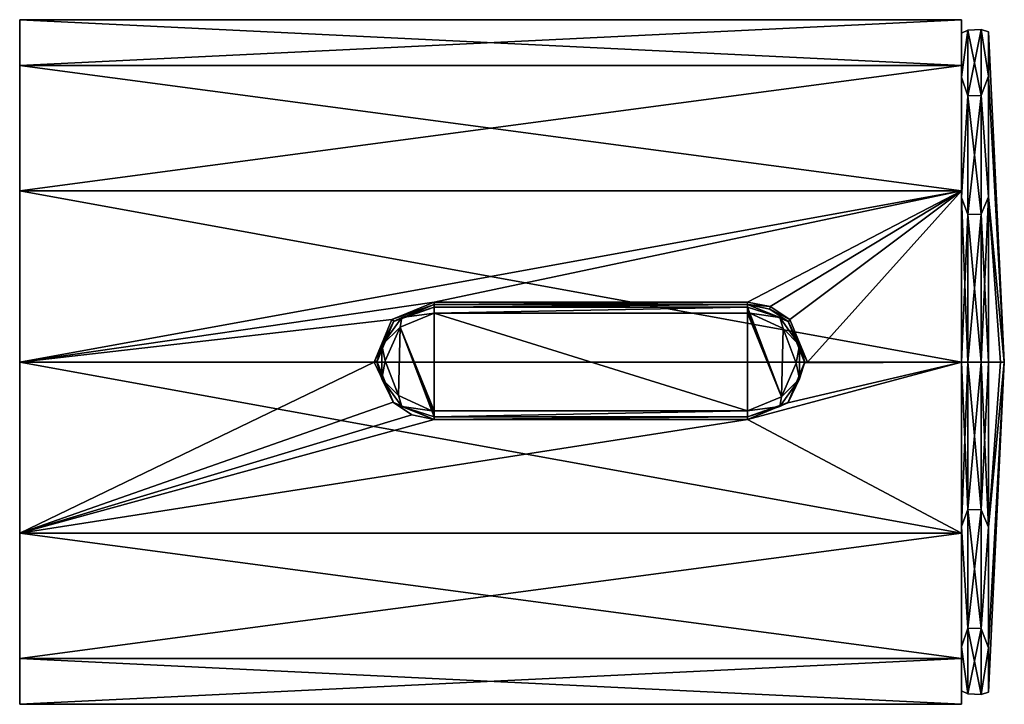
# Model space of a CAD drawing. Header units: metres. Extents: x -149 to 149, y -94 to 58.
# Tile 5 of 5: x 91 to 149, y -20 to 20. Entities that reach past the tile are written whole.
import ezdxf

# ---------------------------------------------------------------- set-up
doc = ezdxf.new("R2010")
doc.units = ezdxf.units.M
doc.layers.add('solid_26009413', color=7, linetype='CONTINUOUS')

msp = doc.modelspace()

# ---------------------------------------------------------------- linework, layer by layer
at = {"layer": 'solid_26009413'}
for points in [[(91.400002, 17.320784, 9.999371), (91.400002, 20, 0.000063), (91.400002, 17.320818, -9.999312)], [(146.399994, 20, -0.000063), (91.400002, 17.320818, -9.999312), (91.400002, 20, 0.000063)], [(146.399994, 20, -0.000063), (146.399994, 17.320784, -9.999371), (91.400002, 17.320818, -9.999312)], [(146.399994, 17.320818, 9.999312), (91.400002, 20, 0.000063), (91.400002, 17.320784, 9.999371)], [(146.399994, 17.320818, 9.999312), (146.399994, 20, -0.000063), (91.400002, 20, 0.000063)], [(146.399994, 19.2075), (146.399994, 17.320784, -9.999371), (146.399994, 20, -0.000063)], [(146.399994, 19.2075), (146.399994, 20, -0.000063), (146.399994, 17.320818, 9.999312)], [(146.773987, 19.382036, -4.423823), (146.399994, 16.634327, -9.60335), (146.399994, 19.2075)], [(146.773987, 19.382036, -4.423823), (146.773987, 15.543187, -12.395278), (146.399994, 16.634327, -9.60335)], [(146.773987, 19.382036, 4.423823), (146.399994, 19.2075), (146.399994, 16.634327, 9.60335)], [(146.773987, 19.382036, 4.423823), (146.773987, 19.382036, -4.423823), (146.399994, 19.2075)], [(146.773987, 15.543187, 12.395278), (146.773987, 19.382036, 4.423823), (146.399994, 16.634327, 9.60335)], [(146.399994, 19.2075), (146.399994, 16.634327, -9.60335), (146.399994, 17.320784, -9.999371)], [(146.399994, 16.634327, 9.60335), (146.399994, 19.2075), (146.399994, 17.320818, 9.999312)], [(147.544418, 19.418201, -4.432077), (146.773987, 19.382036, -4.423823), (146.773987, 19.382036, 4.423823)], [(147.544418, 15.572187, -12.418406), (146.773987, 19.382036, -4.423823), (147.544418, 19.418201, -4.432077)], [(147.544418, 19.418201, 4.432077), (146.773987, 19.382036, 4.423823), (146.773987, 15.543187, 12.395278)], [(147.544418, 19.418201, -4.432077), (146.773987, 19.382036, 4.423823), (147.544418, 19.418201, 4.432077)], [(147.544418, 19.418201, 4.432077), (146.773987, 15.543187, 12.395278), (147.544418, 15.572187, 12.418406)], [(147.544418, 15.572187, -12.418406), (146.773987, 15.543187, -12.395278), (146.773987, 19.382036, -4.423823)], [(147.544418, 19.418201, -4.432077), (147.981415, 19.282835), (147.981415, 16.699425, -9.641418)], [(147.544418, 15.572187, -12.418406), (147.544418, 19.418201, -4.432077), (147.981415, 16.699425, -9.641418)], [(147.544418, 19.418201, 4.432077), (147.981415, 16.699425, 9.641418), (147.981415, 19.282835)], [(147.544418, 19.418201, -4.432077), (147.544418, 19.418201, 4.432077), (147.981415, 19.282835)], [(147.544418, 19.418201, 4.432077), (147.544418, 15.572187, 12.418406), (147.981415, 16.699425, 9.641418)], [(148.899994, 0), (147.981415, 16.699425, -9.641418), (147.981415, 19.282835)], [(148.899994, 0), (147.981415, 19.282835), (147.981415, 16.699425, 9.641418)], [(91.400002, 17.320784, 9.999371), (91.400002, 17.320818, -9.999312), (91.400002, 9.999835, -17.320517)], [(146.399994, 9.999894, -17.320482), (91.400002, 9.999835, -17.320517), (91.400002, 17.320818, -9.999312)], [(146.399994, 17.320784, -9.999371), (146.399994, 9.999894, -17.320482), (91.400002, 17.320818, -9.999312)], [(146.399994, 17.320818, 9.999312), (91.400002, 17.320784, 9.999371), (91.400002, 9.999894, 17.320482)], [(146.399994, 9.999835, 17.320517), (146.399994, 17.320818, 9.999312), (91.400002, 9.999894, 17.320482)], [(91.400002, 9.999894, 17.320482), (91.400002, 17.320784, 9.999371), (91.400002, 9.999835, -17.320517)], [(146.399994, 16.634327, 9.60335), (146.399994, 17.320818, 9.999312), (146.399994, 9.999835, 17.320517)], [(146.399994, 16.634327, -9.60335), (146.399994, 9.999894, -17.320482), (146.399994, 17.320784, -9.999371)], [(147.544418, 15.572187, -12.418406), (147.981415, 16.699425, -9.641418), (147.981415, 9.641418, -16.699425)], [(147.544418, 15.572187, 12.418406), (147.981415, 9.641418, 16.699425), (147.981415, 16.699425, 9.641418)], [(148.899994, 0), (147.981415, 9.641418, -16.699425), (147.981415, 16.699425, -9.641418)], [(148.899994, 0), (147.981415, 16.699425, 9.641418), (147.981415, 9.641418, 16.699425)], [(146.399994, 16.634327, -9.60335), (146.399994, 9.60335, -16.634327), (146.399994, 9.999894, -17.320482)], [(146.399994, 9.60335, 16.634327), (146.399994, 16.634327, 9.60335), (146.399994, 9.999835, 17.320517)], [(146.773987, 15.543187, -12.395278), (146.399994, 9.60335, -16.634327), (146.399994, 16.634327, -9.60335)], [(146.773987, 15.543187, 12.395278), (146.399994, 16.634327, 9.60335), (146.399994, 9.60335, 16.634327)], [(146.773987, 15.543187, -12.395278), (146.773987, 8.625818, -17.911695), (146.399994, 9.60335, -16.634327)], [(146.773987, 8.625818, 17.911695), (146.773987, 15.543187, 12.395278), (146.399994, 9.60335, 16.634327)], [(147.544418, 8.641912, -17.945116), (146.773987, 15.543187, -12.395278), (147.544418, 15.572187, -12.418406)], [(147.544418, 15.572187, 12.418406), (146.773987, 15.543187, 12.395278), (146.773987, 8.625818, 17.911695)], [(147.544418, 15.572187, 12.418406), (146.773987, 8.625818, 17.911695), (147.544418, 8.641912, 17.945116)], [(147.544418, 8.641912, -17.945116), (146.773987, 8.625818, -17.911695), (146.773987, 15.543187, -12.395278)], [(147.544418, 8.641912, -17.945116), (147.544418, 15.572187, -12.418406), (147.981415, 9.641418, -16.699425)], [(147.544418, 15.572187, 12.418406), (147.544418, 8.641912, 17.945116), (147.981415, 9.641418, 16.699425)], [(91.400002, 9.999894, 17.320482), (91.400002, 0, -20), (91.400002, 0, 20)], [(146.399994, 9.999835, 17.320517), (91.400002, 9.999894, 17.320482), (91.400002, 0, 20)], [(91.400002, 9.999894, 17.320482), (91.400002, 9.999835, -17.320517), (91.400002, 0, -20)], [(146.399994, 9.999894, -17.320482), (146.399994, 0, -20), (91.400002, 9.999835, -17.320517)], [(146.399994, 9.999835, 17.320517), (91.400002, 0, 20), (115.599998, 3.5, 19.691368)], [(146.399994, 0, -20), (91.400002, 0, -20), (91.400002, 9.999835, -17.320517)], [(146.399994, 9.999835, 17.320517), (115.599998, 3.5, 19.691368), (133.899994, 3.5, 19.691368)], [(146.399994, 9.999835, 17.320517), (133.899994, 3.5, 19.691368), (135.23056, 3.237037, 19.736301)], [(146.399994, 9.999835, 17.320517), (135.23056, 3.237037, 19.736301), (136.374329, 2.475213, 19.846243)], [(146.399994, 9.999835, 17.320517), (136.374329, 2.475213, 19.846243), (137.399994, 0, 20)], [(146.399994, 9.999835, 17.320517), (137.399994, 0, 20), (146.399994, 0, 20)], [(146.399994, 0, -19.2075), (146.399994, 0, -20), (146.399994, 9.999894, -17.320482)], [(146.399994, 9.60335, -16.634327), (146.399994, 0, -19.2075), (146.399994, 9.999894, -17.320482)], [(146.399994, 9.60335, 16.634327), (146.399994, 9.999835, 17.320517), (146.399994, 0, 20)], [(146.399994, 0, 19.2075), (146.399994, 9.60335, 16.634327), (146.399994, 0, 20)], [(146.773987, 0, -19.880482), (146.399994, 0, -19.2075), (146.399994, 9.60335, -16.634327)], [(146.773987, 8.625818, -17.911695), (146.773987, 0, -19.880482), (146.399994, 9.60335, -16.634327)], [(146.773987, 8.625818, 17.911695), (146.399994, 9.60335, 16.634327), (146.399994, 0, 19.2075)], [(147.981415, 9.641418, 16.699425), (147.544418, 0, 19.917576), (147.981415, 0, 19.282835)], [(147.544418, 8.641912, 17.945116), (147.544418, 0, 19.917576), (147.981415, 9.641418, 16.699425)], [(147.544418, 8.641912, -17.945116), (147.981415, 9.641418, -16.699425), (147.981415, 0, -19.282835)], [(148.899994, 0), (147.981415, 9.641418, 16.699425), (147.981415, 0, 19.282835)], [(148.670227, 0, -9.652351), (147.981415, 0, -19.282835), (147.981415, 9.641418, -16.699425)], [(148.670227, 0, -9.652351), (147.981415, 9.641418, -16.699425), (148.899994, 0)], [(146.773987, 8.625818, 17.911695), (146.399994, 0, 19.2075), (146.773987, 0, 19.880482)], [(147.544418, 8.641912, 17.945116), (146.773987, 0, 19.880482), (147.544418, 0, 19.917576)], [(147.544418, 8.641912, 17.945116), (146.773987, 8.625818, 17.911695), (146.773987, 0, 19.880482)], [(147.544418, 8.641912, -17.945116), (147.544418, 0, -19.917576), (146.773987, 8.625818, -17.911695)], [(146.773987, 8.625818, -17.911695), (147.544418, 0, -19.917576), (146.773987, 0, -19.880482)], [(147.544418, 8.641912, -17.945116), (147.981415, 0, -19.282835), (147.544418, 0, -19.917576)], [(115.599998, 3.5, 19.691368), (91.400002, 0, 20), (113.125671, 2.475213, 19.846243)], [(115.599998, 3.35, 19.717442), (115.599998, 3.5, 19.691368), (113.125671, 2.475213, 19.846243)], [(115.599998, 3.35, 19.717442), (133.899994, 3.5, 19.691368), (115.599998, 3.5, 19.691368)], [(133.899994, 3.35, 19.717442), (133.899994, 3.5, 19.691368), (115.599998, 3.35, 19.717442)], [(133.899994, 3.35, 19.717442), (135.23056, 3.237037, 19.736301), (133.899994, 3.5, 19.691368)], [(113.251114, 2.388616, 19.85685), (115.599998, 3.35, 19.717442), (113.125671, 2.475213, 19.846243)], [(113.231194, 2.368807, 23.75), (115.599998, 3.35, 23.75), (113.251114, 2.388616, 19.85685)], [(113.231194, 2.368807, 23.75), (115.599998, 3.203553, 24.103554), (115.599998, 3.35, 23.75)], [(113.231194, 2.368807, 23.75), (113.716995, 2.591729, 24.103554), (115.599998, 3.203553, 24.103554)], [(115.599998, 3.35, 23.75), (115.599998, 3.35, 19.717442), (113.251114, 2.388616, 19.85685)], [(113.716995, 2.591729, 24.103554), (115.599998, 2.85, 24.25), (115.599998, 3.203553, 24.103554)], [(133.899994, 3.35, 23.75), (133.899994, 3.35, 19.717442), (115.599998, 3.35, 19.717442)], [(115.599998, 3.35, 23.75), (133.899994, 3.35, 23.75), (115.599998, 3.35, 19.717442)], [(115.599998, 3.203553, 24.103554), (133.899994, 3.35, 23.75), (115.599998, 3.35, 23.75)], [(115.599998, 3.203553, 24.103554), (133.899994, 3.203553, 24.103554), (133.899994, 3.35, 23.75)], [(115.599998, 2.85, 24.25), (133.899994, 2.85, 24.25), (133.899994, 3.203553, 24.103554)], [(115.599998, 3.203553, 24.103554), (115.599998, 2.85, 24.25), (133.899994, 3.203553, 24.103554)], [(133.899994, 3.35, 19.717442), (135.199509, 3.087633, 19.760225), (135.23056, 3.237037, 19.736301)], [(136.268799, 2.368809, 23.75), (135.199509, 3.087633, 19.760225), (133.899994, 3.35, 19.717442)], [(136.268799, 2.368809, 23.75), (133.899994, 3.35, 19.717442), (133.899994, 3.35, 23.75)], [(135.783005, 2.591729, 24.103554), (136.268799, 2.368809, 23.75), (133.899994, 3.35, 23.75)], [(135.783005, 2.591729, 24.103554), (133.899994, 3.35, 23.75), (133.899994, 3.203553, 24.103554)], [(133.899994, 3.203553, 24.103554), (133.965408, 2.849249, 24.25), (134.030777, 2.846998, 24.25)], [(135.783005, 2.591729, 24.103554), (133.899994, 3.203553, 24.103554), (134.030777, 2.846998, 24.25)], [(133.899994, 3.203553, 24.103554), (133.899994, 2.85, 24.25), (133.965408, 2.849249, 24.25)], [(135.199509, 3.087633, 19.760225), (136.374329, 2.475213, 19.846243), (135.23056, 3.237037, 19.736301)], [(135.199509, 3.087633, 19.760225), (136.298935, 2.338399, 19.862827), (136.374329, 2.475213, 19.846243)], [(136.268799, 2.368809, 23.75), (136.298935, 2.338399, 19.862827), (135.199509, 3.087633, 19.760225)], [(113.125671, 2.475213, 19.846243), (91.400002, 0, 20), (112.099998, 0, 20)], [(113.251114, 2.388616, 19.85685), (113.125671, 2.475213, 19.846243), (112.099998, 0, 20)], [(112.250206, 0.044393, 19.99995), (113.251114, 2.388616, 19.85685), (112.099998, 0, 20)], [(113.231194, 2.368807, 23.75), (112.250206, 0.044393, 19.99995), (112.25, -0.000001, 23.75)], [(113.231194, 2.368807, 23.75), (112.25, -0.000001, 23.75), (112.553238, 0.989952, 24.103554)], [(113.231194, 2.368807, 23.75), (113.251114, 2.388616, 19.85685), (112.250206, 0.044393, 19.99995)], [(113.716995, 2.591729, 24.103554), (112.553238, 0.989952, 24.103554), (113.614525, 2.044598, 24.25)], [(113.231194, 2.368807, 23.75), (112.553238, 0.989952, 24.103554), (113.716995, 2.591729, 24.103554)], [(115.599998, 2.85, 24.25), (113.614525, 2.044598, 24.25), (115.599998, -2.85, 24.25)], [(113.716995, 2.591729, 24.103554), (113.614525, 2.044598, 24.25), (115.599998, 2.85, 24.25)], [(115.599998, 2.85, 24.25), (133.899994, -2.85, 24.25), (133.899994, 2.85, 24.25)], [(115.599998, 2.85, 24.25), (115.599998, -2.85, 24.25), (133.899994, -2.85, 24.25)], [(135.885483, -2.044598, 24.25), (133.965408, 2.849249, 24.25), (133.899994, 2.85, 24.25)], [(135.885483, -2.044598, 24.25), (133.899994, 2.85, 24.25), (133.899994, -2.85, 24.25)], [(135.885483, -2.044598, 24.25), (134.030777, 2.846998, 24.25), (133.965408, 2.849249, 24.25)], [(135.977203, 1.951337, 24.25), (135.783005, 2.591729, 24.103554), (134.030777, 2.846998, 24.25)], [(135.977203, 1.951337, 24.25), (134.030777, 2.846998, 24.25), (135.885483, -2.044598, 24.25)], [(136.946762, 0.989952, 24.103554), (136.268799, 2.368809, 23.75), (135.783005, 2.591729, 24.103554)], [(135.977203, 1.951337, 24.25), (136.946762, 0.989952, 24.103554), (135.783005, 2.591729, 24.103554)], [(136.268799, 2.368809, 23.75), (137.25, 0.000001, 23.75), (136.298935, 2.338399, 19.862827)], [(136.946762, 0.989952, 24.103554), (137.25, 0.000001, 23.75), (136.268799, 2.368809, 23.75)], [(136.298935, 2.338399, 19.862827), (137.399994, 0, 20), (136.374329, 2.475213, 19.846243)], [(136.298935, 2.338399, 19.862827), (137.249786, -0.044393, 19.99995), (137.399994, 0, 20)], [(137.25, 0.000001, 23.75), (137.249786, -0.044393, 19.99995), (136.298935, 2.338399, 19.862827)], [(112.553238, 0.989952, 24.103554), (112.750748, 0.065407, 24.25), (113.614525, 2.044598, 24.25)], [(113.614525, 2.044598, 24.25), (112.750748, 0.065407, 24.25), (113.522797, -1.951337, 24.25)], [(113.614525, 2.044598, 24.25), (113.522797, -1.951337, 24.25), (115.469231, -2.846998, 24.25)], [(113.614525, 2.044598, 24.25), (115.534599, -2.849249, 24.25), (115.599998, -2.85, 24.25)], [(113.614525, 2.044598, 24.25), (115.469231, -2.846998, 24.25), (115.534599, -2.849249, 24.25)], [(135.977203, 1.951337, 24.25), (135.885483, -2.044598, 24.25), (136.749252, -0.065407, 24.25)], [(135.977203, 1.951337, 24.25), (136.749252, -0.065407, 24.25), (136.946762, 0.989952, 24.103554)], [(112.25, -0.000001, 23.75), (112.553238, -0.989952, 24.103554), (112.553238, 0.989952, 24.103554)], [(112.553238, 0.989952, 24.103554), (112.553238, -0.989952, 24.103554), (112.750748, 0.065407, 24.25)], [(136.749252, -0.065407, 24.25), (136.946762, -0.989952, 24.103554), (136.946762, 0.989952, 24.103554)], [(136.946762, -0.989952, 24.103554), (137.25, 0.000001, 23.75), (136.946762, 0.989952, 24.103554)], [(91.400002, -9.999894, -17.320482), (91.400002, -9.999835, 17.320517), (91.400002, 0, 20)], [(112.099998, 0, 20), (91.400002, 0, 20), (91.400002, -9.999835, 17.320517)], [(91.400002, 0, -20), (91.400002, -9.999894, -17.320482), (91.400002, 0, 20)], [(113.201065, -2.338399, 19.862827), (112.099998, 0, 20), (91.400002, -9.999835, 17.320517)], [(113.201065, -2.338399, 19.862827), (112.250206, 0.044393, 19.99995), (112.099998, 0, 20)], [(112.25, -0.000001, 23.75), (112.250206, 0.044393, 19.99995), (113.201065, -2.338399, 19.862827)], [(112.553238, -0.989952, 24.103554), (113.522797, -1.951337, 24.25), (112.750748, 0.065407, 24.25)], [(133.899994, -3.35, 19.717442), (146.399994, -9.999894, 17.320482), (146.399994, 0, 20)], [(136.248886, -2.388616, 19.85685), (133.899994, -3.35, 19.717442), (146.399994, 0, 20)], [(137.249786, -0.044393, 19.99995), (136.248886, -2.388616, 19.85685), (146.399994, 0, 20)], [(137.25, 0.000001, 23.75), (136.268814, -2.368807, 23.75), (137.249786, -0.044393, 19.99995)], [(136.946762, -0.989952, 24.103554), (136.268814, -2.368807, 23.75), (137.25, 0.000001, 23.75)], [(137.249786, -0.044393, 19.99995), (146.399994, 0, 20), (137.399994, 0, 20)], [(146.399994, 0, 19.2075), (146.399994, 0, 20), (146.399994, -9.999894, 17.320482)], [(146.399994, -9.60335, -16.634327), (146.399994, 0, -20), (146.399994, 0, -19.2075)], [(146.773987, -8.625818, -17.911695), (146.399994, -9.60335, -16.634327), (146.399994, 0, -19.2075)], [(146.773987, 0, -19.880482), (146.773987, -8.625818, -17.911695), (146.399994, 0, -19.2075)], [(147.544418, 0, 19.917576), (146.773987, 0, 19.880482), (146.773987, -8.625818, 17.911695)], [(147.544418, -8.641912, 17.945116), (147.544418, 0, 19.917576), (146.773987, -8.625818, 17.911695)], [(147.544418, -8.641912, -17.945116), (146.773987, -8.625818, -17.911695), (146.773987, 0, -19.880482)], [(147.544418, 0, -19.917576), (147.544418, -8.641912, -17.945116), (146.773987, 0, -19.880482)], [(147.981415, 0, 19.282835), (147.544418, 0, 19.917576), (147.544418, -8.641912, 17.945116)], [(147.981415, -9.641418, -16.699425), (147.544418, -8.641912, -17.945116), (147.544418, 0, -19.917576)], [(147.981415, 0, -19.282835), (147.981415, -9.641418, -16.699425), (147.544418, 0, -19.917576)], [(148.670227, 0, 9.652351), (147.981415, 0, 19.282835), (147.981415, -9.641418, 16.699425)], [(148.670227, 0, 9.652351), (148.899994, 0), (147.981415, 0, 19.282835)], [(148.899994, 0), (147.981415, -9.641418, 16.699425), (147.981415, -16.699425, 9.641418)], [(148.670227, 0, 9.652351), (147.981415, -9.641418, 16.699425), (148.899994, 0)], [(148.899994, 0), (147.981415, -16.699425, 9.641418), (147.981415, -19.282835)], [(148.899994, 0), (147.981415, -19.282835), (147.981415, -16.699425, -9.641418)], [(148.899994, 0), (147.981415, -16.699425, -9.641418), (147.981415, -9.641418, -16.699425)], [(148.899994, 0), (147.981415, -9.641418, -16.699425), (147.981415, 0, -19.282835)], [(148.670227, 0, -9.652351), (148.899994, 0), (147.981415, 0, -19.282835)], [(146.399994, -9.999835, -17.320517), (91.400002, -9.999894, -17.320482), (91.400002, 0, -20)], [(146.399994, 0, -20), (146.399994, -9.999835, -17.320517), (91.400002, 0, -20)], [(112.25, -0.000001, 23.75), (113.201065, -2.338399, 19.862827), (113.231194, -2.368809, 23.75)], [(112.25, -0.000001, 23.75), (113.231194, -2.368809, 23.75), (112.553238, -0.989952, 24.103554)], [(136.749252, -0.065407, 24.25), (135.885483, -2.044598, 24.25), (136.946762, -0.989952, 24.103554)], [(136.268814, -2.368807, 23.75), (136.248886, -2.388616, 19.85685), (137.249786, -0.044393, 19.99995)], [(146.399994, -9.60335, 16.634327), (146.399994, 0, 19.2075), (146.399994, -9.999894, 17.320482)], [(146.399994, -9.60335, -16.634327), (146.399994, -9.999835, -17.320517), (146.399994, 0, -20)], [(146.773987, 0, 19.880482), (146.399994, 0, 19.2075), (146.399994, -9.60335, 16.634327)], [(146.773987, -8.625818, 17.911695), (146.773987, 0, 19.880482), (146.399994, -9.60335, 16.634327)], [(147.981415, -9.641418, 16.699425), (147.981415, 0, 19.282835), (147.544418, -8.641912, 17.945116)], [(112.553238, -0.989952, 24.103554), (113.716995, -2.591729, 24.103554), (113.522797, -1.951337, 24.25)], [(113.231194, -2.368809, 23.75), (113.716995, -2.591729, 24.103554), (112.553238, -0.989952, 24.103554)], [(135.783005, -2.591729, 24.103554), (136.268814, -2.368807, 23.75), (136.946762, -0.989952, 24.103554)], [(135.885483, -2.044598, 24.25), (135.783005, -2.591729, 24.103554), (136.946762, -0.989952, 24.103554)], [(113.716995, -2.591729, 24.103554), (115.469231, -2.846998, 24.25), (113.522797, -1.951337, 24.25)], [(135.885483, -2.044598, 24.25), (133.899994, -2.85, 24.25), (135.783005, -2.591729, 24.103554)], [(114.300491, -3.087633, 19.760225), (113.201065, -2.338399, 19.862827), (91.400002, -9.999835, 17.320517)], [(113.231194, -2.368809, 23.75), (113.201065, -2.338399, 19.862827), (114.300491, -3.087633, 19.760225)], [(113.231194, -2.368809, 23.75), (114.300491, -3.087633, 19.760225), (115.599998, -3.35, 19.717442)], [(113.231194, -2.368809, 23.75), (115.599998, -3.35, 19.717442), (115.599998, -3.35, 23.75)], [(113.231194, -2.368809, 23.75), (115.599998, -3.35, 23.75), (113.716995, -2.591729, 24.103554)], [(113.716995, -2.591729, 24.103554), (115.599998, -3.203553, 24.103554), (115.469231, -2.846998, 24.25)], [(115.599998, -3.35, 23.75), (115.599998, -3.203553, 24.103554), (113.716995, -2.591729, 24.103554)], [(115.599998, -3.203553, 24.103554), (115.534599, -2.849249, 24.25), (115.469231, -2.846998, 24.25)], [(115.599998, -3.203553, 24.103554), (115.599998, -2.85, 24.25), (115.534599, -2.849249, 24.25)], [(115.599998, -3.203553, 24.103554), (133.899994, -3.203553, 24.103554), (133.899994, -2.85, 24.25)], [(115.599998, -3.203553, 24.103554), (133.899994, -2.85, 24.25), (115.599998, -2.85, 24.25)], [(136.268814, -2.368807, 23.75), (133.899994, -3.35, 23.75), (136.248886, -2.388616, 19.85685)], [(133.899994, -3.203553, 24.103554), (133.899994, -3.35, 23.75), (136.268814, -2.368807, 23.75)], [(133.899994, -3.203553, 24.103554), (136.268814, -2.368807, 23.75), (135.783005, -2.591729, 24.103554)], [(133.899994, -3.35, 23.75), (133.899994, -3.35, 19.717442), (136.248886, -2.388616, 19.85685)], [(133.899994, -2.85, 24.25), (133.899994, -3.203553, 24.103554), (135.783005, -2.591729, 24.103554)], [(115.599998, -3.35, 19.717442), (114.300491, -3.087633, 19.760225), (91.400002, -9.999835, 17.320517)], [(133.899994, -3.35, 19.717442), (91.400002, -9.999835, 17.320517), (146.399994, -9.999894, 17.320482)], [(133.899994, -3.35, 19.717442), (115.599998, -3.35, 19.717442), (91.400002, -9.999835, 17.320517)], [(115.599998, -3.35, 23.75), (133.899994, -3.35, 23.75), (133.899994, -3.203553, 24.103554)], [(115.599998, -3.35, 23.75), (133.899994, -3.203553, 24.103554), (115.599998, -3.203553, 24.103554)], [(115.599998, -3.35, 23.75), (115.599998, -3.35, 19.717442), (133.899994, -3.35, 19.717442)], [(115.599998, -3.35, 23.75), (133.899994, -3.35, 19.717442), (133.899994, -3.35, 23.75)], [(146.773987, -15.543187, 12.395278), (146.773987, -8.625818, 17.911695), (146.399994, -9.60335, 16.634327)], [(146.773987, -8.625818, -17.911695), (146.773987, -15.543187, -12.395278), (146.399994, -9.60335, -16.634327)], [(147.544418, -8.641912, 17.945116), (146.773987, -8.625818, 17.911695), (146.773987, -15.543187, 12.395278)], [(147.544418, -15.572187, -12.418406), (146.773987, -15.543187, -12.395278), (146.773987, -8.625818, -17.911695)], [(147.544418, -8.641912, -17.945116), (147.544418, -15.572187, -12.418406), (146.773987, -8.625818, -17.911695)], [(147.544418, -15.572187, 12.418406), (147.544418, -8.641912, 17.945116), (146.773987, -15.543187, 12.395278)], [(147.981415, -9.641418, 16.699425), (147.544418, -8.641912, 17.945116), (147.544418, -15.572187, 12.418406)], [(147.981415, -9.641418, -16.699425), (147.544418, -15.572187, -12.418406), (147.544418, -8.641912, -17.945116)], [(146.399994, -16.634327, 9.60335), (146.399994, -9.60335, 16.634327), (146.399994, -9.999894, 17.320482)], [(146.399994, -9.60335, -16.634327), (146.399994, -16.634327, -9.60335), (146.399994, -9.999835, -17.320517)], [(146.773987, -15.543187, 12.395278), (146.399994, -9.60335, 16.634327), (146.399994, -16.634327, 9.60335)], [(146.773987, -15.543187, -12.395278), (146.399994, -16.634327, -9.60335), (146.399994, -9.60335, -16.634327)], [(147.981415, -16.699425, 9.641418), (147.981415, -9.641418, 16.699425), (147.544418, -15.572187, 12.418406)], [(147.981415, -9.641418, -16.699425), (147.981415, -16.699425, -9.641418), (147.544418, -15.572187, -12.418406)], [(91.400002, -17.320784, -9.999371), (91.400002, -17.320818, 9.999312), (91.400002, -9.999835, 17.320517)], [(146.399994, -9.999894, 17.320482), (91.400002, -9.999835, 17.320517), (91.400002, -17.320818, 9.999312)], [(91.400002, -9.999894, -17.320482), (91.400002, -17.320784, -9.999371), (91.400002, -9.999835, 17.320517)], [(146.399994, -9.999835, -17.320517), (146.399994, -17.320818, -9.999312), (91.400002, -9.999894, -17.320482)], [(146.399994, -17.320784, 9.999371), (146.399994, -9.999894, 17.320482), (91.400002, -17.320818, 9.999312)], [(146.399994, -17.320818, -9.999312), (91.400002, -17.320784, -9.999371), (91.400002, -9.999894, -17.320482)], [(146.399994, -16.634327, -9.60335), (146.399994, -17.320818, -9.999312), (146.399994, -9.999835, -17.320517)], [(146.399994, -16.634327, 9.60335), (146.399994, -9.999894, 17.320482), (146.399994, -17.320784, 9.999371)], [(146.773987, -19.382036, 4.423823), (146.773987, -15.543187, 12.395278), (146.399994, -16.634327, 9.60335)], [(146.773987, -15.543187, -12.395278), (146.773987, -19.382036, -4.423823), (146.399994, -16.634327, -9.60335)], [(147.544418, -15.572187, 12.418406), (146.773987, -15.543187, 12.395278), (146.773987, -19.382036, 4.423823)], [(147.544418, -19.418201, -4.432077), (146.773987, -19.382036, -4.423823), (146.773987, -15.543187, -12.395278)], [(147.544418, -15.572187, -12.418406), (147.544418, -19.418201, -4.432077), (146.773987, -15.543187, -12.395278)], [(147.544418, -19.418201, 4.432077), (147.544418, -15.572187, 12.418406), (146.773987, -19.382036, 4.423823)], [(147.981415, -16.699425, 9.641418), (147.544418, -15.572187, 12.418406), (147.544418, -19.418201, 4.432077)], [(147.981415, -16.699425, -9.641418), (147.544418, -19.418201, -4.432077), (147.544418, -15.572187, -12.418406)], [(146.399994, -19.2075), (146.399994, -16.634327, 9.60335), (146.399994, -17.320784, 9.999371)], [(146.399994, -16.634327, -9.60335), (146.399994, -19.2075), (146.399994, -17.320818, -9.999312)], [(146.773987, -19.382036, 4.423823), (146.399994, -16.634327, 9.60335), (146.399994, -19.2075)], [(146.773987, -19.382036, -4.423823), (146.399994, -19.2075), (146.399994, -16.634327, -9.60335)], [(147.981415, -19.282835), (147.981415, -16.699425, 9.641418), (147.544418, -19.418201, 4.432077)], [(147.981415, -16.699425, -9.641418), (147.981415, -19.282835), (147.544418, -19.418201, -4.432077)], [(91.400002, -17.320784, -9.999371), (91.400002, -20, -0.000063), (91.400002, -17.320818, 9.999312)], [(146.399994, -20, 0.000063), (146.399994, -17.320784, 9.999371), (91.400002, -17.320818, 9.999312)], [(146.399994, -17.320818, -9.999312), (91.400002, -20, -0.000063), (91.400002, -17.320784, -9.999371)], [(146.399994, -20, 0.000063), (91.400002, -17.320818, 9.999312), (91.400002, -20, -0.000063)], [(146.399994, -17.320818, -9.999312), (146.399994, -20, 0.000063), (91.400002, -20, -0.000063)], [(146.399994, -19.2075), (146.399994, -17.320784, 9.999371), (146.399994, -20, 0.000063)], [(146.399994, -19.2075), (146.399994, -20, 0.000063), (146.399994, -17.320818, -9.999312)], [(146.773987, -19.382036, -4.423823), (146.773987, -19.382036, 4.423823), (146.399994, -19.2075)], [(147.544418, -19.418201, 4.432077), (146.773987, -19.382036, 4.423823), (146.773987, -19.382036, -4.423823)], [(147.544418, -19.418201, -4.432077), (147.544418, -19.418201, 4.432077), (146.773987, -19.382036, -4.423823)], [(147.981415, -19.282835), (147.544418, -19.418201, 4.432077), (147.544418, -19.418201, -4.432077)]]:
    msp.add_3dface(points, dxfattribs=at)

doc.saveas('drawing.dxf')
